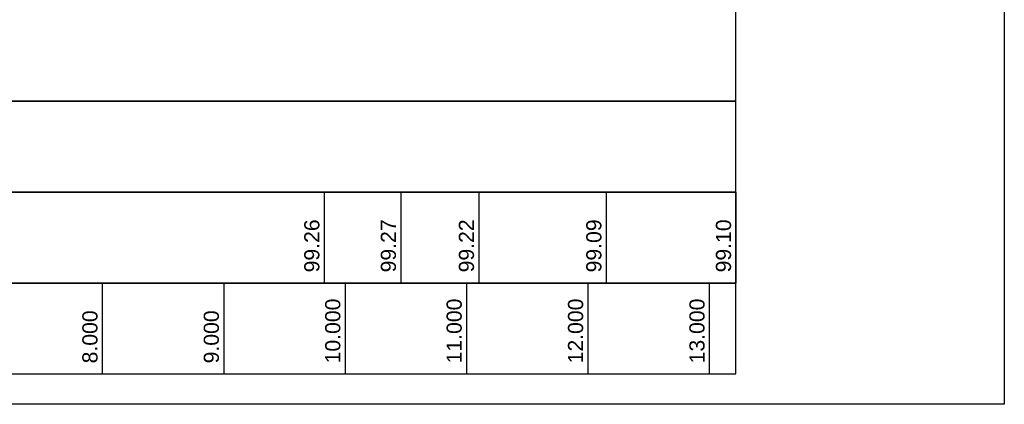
# Model space of a CAD drawing. Header units: metres. Extents: x -17 to 824, y 89 to 134.
# Tile 63 of 80: x 607.32 to 615.43, y 88.75 to 91.92. Entities that reach past the tile are written whole.
import ezdxf

# ---------------------------------------------------------------- set-up
doc = ezdxf.new("R2010")
doc.units = ezdxf.units.M
doc.layers.add('ZZ_AFENSTER', color=6, linetype='Continuous', plot=False)
doc.layers.add('ZZ_GITTER', color=40, linetype='Continuous')
doc.styles.add('Arial', font='arial.ttf')

msp = doc.modelspace()

# ---------------------------------------------------------------- linework, layer by layer
at = {"layer": 'ZZ_AFENSTER'}
msp.add_lwpolyline([(575.9297, 88.75), (575.9297, 103.1), (615.4297, 103.1), (615.4297, 88.75)], close=True, dxfattribs=at)
at = {"layer": 'ZZ_GITTER'}
for p, q in [((609.8277, 90.5), (609.8277, 89.75)), ((610.4583, 90.5), (610.4583, 89.75)), ((611.1011, 90.5), (611.1011, 89.75)), ((612.1506, 90.5), (612.1506, 89.75)), ((613.2183, 90.5), (613.2183, 89.75)), ((608, 89.75), (608, 89)), ((609, 89.75), (609, 89)), ((610, 89.75), (610, 89)), ((611, 89.75), (611, 89)), ((612, 89.75), (612, 89)), ((613, 89.75), (613, 89))]:
    msp.add_line(p, q, dxfattribs=at)
at = {"layer": 'ZZ_GITTER', "transparency": 33554687}
for points in [[(581.1411, 91.25), (613.2183, 91.25), (613.2183, 92), (581.1411, 92)], [(581.1411, 90.5), (613.2183, 90.5), (613.2183, 91.25), (581.1411, 91.25)], [(581.1411, 89.75), (613.2183, 89.75), (613.2183, 90.5), (581.1411, 90.5)], [(581.1411, 89), (613.2183, 89), (613.2183, 89.75), (581.1411, 89.75)]]:
    msp.add_3dface(points, dxfattribs=at)

# ---------------------------------------------------------------- texts
at = {"layer": 'ZZ_GITTER', "char_height": 0.125, "attachment_point": 7, "rotation": 90, "line_spacing_factor": 1.004016, "style": 'Arial'}
for s, insert in [('99.26', (609.7902, 89.8375)), ('99.27', (610.4208, 89.8375)), ('99.22', (611.0636, 89.8375)), ('99.09', (612.1131, 89.8375)), ('99.10', (613.1808, 89.8375)), ('10.000', (609.9625, 89.0875)), ('11.000', (610.9625, 89.0875)), ('12.000', (611.9625, 89.0875)), ('13.000', (612.9625, 89.0875)), ('8.000', (607.9625, 89.0875)), ('9.000', (608.9625, 89.0875))]:
    msp.add_mtext(s, dxfattribs=dict(at, insert=insert))

doc.saveas('drawing.dxf')
